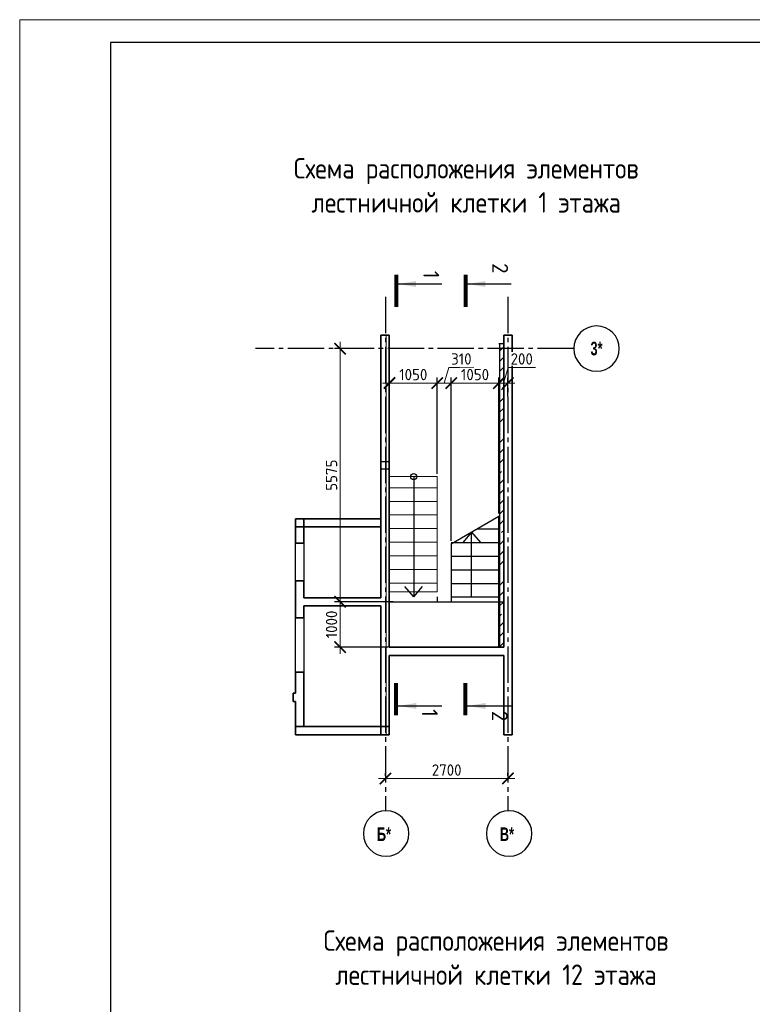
# Model space of a CAD drawing. Header units: millimetres. Extents: x 259029 to 2494469, y -731578 to -57567.
# Tile 56 of 253: x 316337 to 332476, y -592744 to -571056. Entities that reach past the tile are written whole.
import ezdxf
from ezdxf.enums import TextEntityAlignment as Align

# ---------------------------------------------------------------- set-up
doc = ezdxf.new("R2010")
doc.units = ezdxf.units.MM
for name, pattern in [('______5', [1100, 800, -100, 100, -100]), ('______9', [100, 0, -100]), ('Б-1.1 оси$0$Б-1.1 Оси$0$GOST2.303 5', [24, 20, -1.5, 1, -1.5])]:
    doc.linetypes.add(name, pattern=pattern)
doc.layers.get('Defpoints').update_dxf_attribs({"color": 140})
for name, color, linetype, lineweight in [('A_021_ПЕРЕГОРОДКА', 7, 'Continuous', 25), ('RAZMER', 100, 'Continuous', 15), ('Standard', 7, 'Continuous', 25), ('Общий01', 7, 'Continuous', 13), ('ОСИ', 151, 'Б-1.1 оси$0$Б-1.1 Оси$0$GOST2.303 5', 9), ('РАЗРЕЗЫ', 10, 'Continuous', 60), ('Символы 0.20', 1, 'Continuous', 20), ('Символы 0.20 @ 100', 1, 'Continuous', 20), ('Стена_ бетон не несущ.', 253, 'Continuous', 35), ('Стена_ бетон несущ.', 253, 'Continuous', 70), ('Текст', 41, 'Continuous', 30), ('ТОНКИЕ', 7, 'Continuous', 9)]:
    doc.layers.add(name, color=color, linetype=linetype, lineweight=lineweight)
doc.layers.add('ТОЛСТЫЕ_ОСНОВНЫЕ', color=6, linetype='Continuous')
doc.styles.add('Century Gothic', font='GOTHIC.TTF')
doc.styles.add('ГОСТ', font='GOST_Common.ttf')
doc.dimstyles.new('ГОСТ', dxfattribs={"dimscale": 0, "dimtxt": 2.5, "dimasz": 2.5, "dimexe": 1.25, "dimexo": 0.625, "dimtad": 1, "dimdec": 0, "dimtxsty": 'ГОСТ', "dimblk": 'ARCHTICK', "dimcen": 2.5, "dimdle": 1.5, "dimclrd": 256, "dimclre": 256, "dimclrt": 256, "dimadec": 0, "dimazin": 0, "dimtfac": 1, "dimtdec": 0, "dimtmove": 1, "dimatfit": 3, "dimfxl": 2, "dimtfill": 1, "dimlwd": 0, "dimarcsym": 0})

# ---------------------------------------------------------------- blocks, each defined once
blk = doc.blocks.new('*U27')
at = {"layer": 'ТОЛСТЫЕ_ОСНОВНЫЕ', "color": 6}
blk.add_lwpolyline([(20, 5), (886, 5), (886, 415), (20, 415)], close=True, dxfattribs=at)
at = {"layer": 'ТОНКИЕ'}
blk.add_lwpolyline([(0, 0), (891, 0), (891, 420), (0, 420)], close=True, dxfattribs=at)
blk = doc.blocks.new('*U29')
at = {"layer": 'Символы 0.20', "linetype": 'Continuous', "lineweight": 25}
for p, q in [((-5, 0.35), (-5, 10.05)), ((87.95, 0.35), (87.95, 10.05))]:
    blk.add_line(p, q, dxfattribs=at)
at = {"layer": 'Символы 0.20', "linetype": 'Continuous', "lineweight": 80}
for p, q in [((-7, 0), (0, 0)), ((89.95, 0), (82.95, 0))]:
    blk.add_line(p, q, dxfattribs=at)
at = {"layer": 'Символы 0.20', "linetype": 'Continuous', "lineweight": 25}
for points in [[(-5, 0.46), (-4.35, 4.36), (-5.65, 4.36)], [(87.95, 0.46), (87.29, 4.39), (88.61, 4.39)]]:
    blk.add_solid(points, dxfattribs=at)
at = {"layer": 'Символы 0.20', "style": 'ГОСТ'}
blk.add_attdef('1', text='', height=3.5, dxfattribs=at).set_placement((-6, 7.7), align=Align.MIDDLE_CENTER)
blk.add_attdef('2', text='', height=3.5, dxfattribs=at).set_placement((90.33, 7.38), align=Align.MIDDLE_RIGHT)
blk = doc.blocks.new('*U30')
at = {"layer": 'Символы 0.20', "linetype": 'Continuous', "lineweight": 25}
for p, q in [((-5, 0.35), (-5, 10.05)), ((87.95, 0.35), (87.95, 10.05))]:
    blk.add_line(p, q, dxfattribs=at)
at = {"layer": 'Символы 0.20', "linetype": 'Continuous', "lineweight": 80}
for p, q in [((-7, 0), (0, 0)), ((89.95, 0), (82.95, 0))]:
    blk.add_line(p, q, dxfattribs=at)
at = {"layer": 'Символы 0.20', "linetype": 'Continuous', "lineweight": 25}
for points in [[(-5, 0.46), (-4.35, 4.36), (-5.65, 4.36)], [(87.95, 0.46), (87.29, 4.39), (88.61, 4.39)]]:
    blk.add_solid(points, dxfattribs=at)
at = {"layer": 'Символы 0.20', "style": 'ГОСТ'}
blk.add_attdef('1', text='', height=3.5, dxfattribs=at).set_placement((-8.45, 7.61), align=Align.MIDDLE_CENTER)
blk.add_attdef('2', text='', height=3.5, dxfattribs=at).set_placement((91.31, 7.53), align=Align.MIDDLE_RIGHT)
blk = doc.blocks.new('ст')
at = {"layer": 'Стена_ бетон несущ.', "linetype": 'Continuous', "lineweight": 0}
h = blk.add_hatch(dxfattribs=at)
h.set_pattern_fill('ANSI35', scale=100, angle=45, style=0)
h.set_pattern_definition([(90, (-469193.17, -790135.4), (-635, -1e-11), []), (90, (-468875.67, -789817.9), (-635, -1e-11), [793.75, -158.75, 0, -158.75])])
h.paths.add_polyline_path([(307355, -532051), (307355, -540851), (307535, -540851), (307535, -533991), (307535, -533991), (307535, -533801), (307535, -533801), (307535, -532051)])
at = {"layer": 'A_021_ПЕРЕГОРОДКА', "color": 7, "linetype": 'Continuous', "lineweight": 25}
for p, q in [((309235, -536631), (309235, -537461)), ((309415, -537461), (309415, -536631)), ((309235, -538271), (309235, -539471)), ((309415, -539471), (309415, -538271))]:
    blk.add_line(p, q, dxfattribs=at)
at = {"layer": 'Standard', "color": 191, "linetype": 'Continuous', "lineweight": 25}
for p, q in [((307535, -533991), (307535, -533801)), ((307535, -533801), (307535, -533801)), ((307535, -533801), (307535, -533991)), ((307535, -533991), (307535, -533991))]:
    blk.add_line(p, q, dxfattribs=at)
at = {"layer": 'Standard', "color": 7, "linetype": 'Continuous', "lineweight": 35}
for p, q in [((309415, -536091), (309235, -536091)), ((309235, -536091), (309235, -536271)), ((309415, -536271), (309415, -536091)), ((309235, -536271), (309415, -536271)), ((307535, -540671), (307355, -540671)), ((307355, -540671), (307355, -540851)), ((307535, -540851), (307535, -540671)), ((309415, -540671), (309235, -540671)), ((309415, -540851), (309415, -540671)), ((307355, -540851), (307535, -540851)), ((309235, -540851), (309415, -540851))]:
    blk.add_line(p, q, dxfattribs=at)
at = {"layer": 'Стена_ бетон не несущ.', "color": 45, "linetype": 'Continuous', "lineweight": 35}
for p, q in [((307355, -539621), (307355, -539501)), ((307355, -540341), (307355, -540221))]:
    blk.add_line(p, q, dxfattribs=at)
at = {"layer": 'Стена_ бетон не несущ.', "color": 191, "linetype": 'Continuous', "lineweight": 35}
for p, q in [((309465, -539931), (309415, -539931)), ((309465, -539931), (309465, -539987)), ((309465, -539987), (309465, -540121)), ((309415, -540121), (309465, -540121))]:
    blk.add_line(p, q, dxfattribs=at)
at = {"layer": 'Стена_ бетон не несущ.', "color": 180, "linetype": '______9', "lineweight": 25}
blk.add_line((309465, -539931), (309465, -539987), dxfattribs=at)
at = {"layer": 'Стена_ бетон несущ.', "color": 7, "linetype": 'Continuous', "lineweight": 35}
for p, q in [((304645, -532051), (304645, -540851)), ((304825, -532051), (304645, -532051)), ((304825, -538921), (304825, -532051)), ((307355, -532051), (307355, -538921)), ((307535, -532051), (307355, -532051)), ((307535, -534057), (307535, -532051)), ((307535, -536091), (307535, -533991)), ((309235, -536091), (307535, -536091)), ((309415, -536091), (309235, -536091)), ((309415, -536631), (309415, -536091)), ((307535, -536271), (309235, -536271)), ((307535, -537831), (307535, -536271)), ((309235, -536271), (309235, -536631)), ((309415, -536631), (309235, -536631)), ((309235, -537461), (309415, -537461)), ((309235, -537461), (309235, -537831)), ((309415, -538271), (309415, -537461)), ((304645, -537791), (304645, -538841)), ((309235, -537831), (307535, -537831)), ((307535, -538011), (309235, -538011)), ((307535, -540671), (307535, -538011)), ((309235, -538011), (309235, -538271)), ((309415, -538271), (309235, -538271)), ((304645, -538921), (304645, -540661)), ((307355, -538921), (304825, -538921)), ((304825, -539101), (307355, -539101)), ((304825, -540851), (304825, -539101)), ((304825, -539501), (304825, -539101)), ((307355, -539101), (307355, -540851)), ((309235, -539471), (309415, -539471)), ((309235, -539471), (309235, -540671)), ((309415, -539931), (309415, -539471)), ((304825, -540221), (304825, -539621)), ((309415, -540671), (309415, -540121)), ((309235, -540671), (307535, -540671)), ((309415, -540851), (309415, -540671)), ((304645, -540851), (304825, -540851)), ((307355, -540851), (307535, -540851)), ((307535, -540851), (309415, -540851))]:
    blk.add_line(p, q, dxfattribs=at)
at = {"layer": 'Стена_ бетон несущ.', "color": 9, "linetype": 'Continuous', "lineweight": 25}
for p, q in [((304825, -532051), (304825, -532301)), ((307355, -532301), (307355, -532051)), ((307535, -532051), (307535, -532301)), ((304645, -532701), (304645, -532301))]:
    blk.add_line(p, q, dxfattribs=at)
blk = doc.blocks.new('_ArchTick')
at = {"color": 0, "linetype": 'ByBlock', "const_width": 0.15}
blk.add_lwpolyline([(-0.5, -0.5), (0.5, 0.5)], dxfattribs=at)
blk = doc.blocks.new('*D395')
at = {"layer": 'Defpoints', "color": 0, "lineweight": -2, "transparency": 16777216}
for p in [(324393, -587771), (324393, -587771), (327093, -587771)]:
    blk.add_point(p, dxfattribs=at)
at = {"layer": 'RAZMER', "lineweight": -2, "transparency": 16777216}
for p, q in [((324393, -587709), (324393, -587646)), ((327093, -587709), (327093, -587646))]:
    blk.add_line(p, q, dxfattribs=at)
at = {"layer": 'RAZMER', "lineweight": 0, "transparency": 16777216}
blk.add_line((327243, -587771), (324243, -587771), dxfattribs=at)
at = {"layer": 'RAZMER', "lineweight": 0, "transparency": 16777216, "xscale": 250, "yscale": 250, "zscale": 250, "rotation": 180}
blk.add_blockref('_ArchTick', (324393, -587771), dxfattribs=at)
at = {"layer": 'RAZMER', "lineweight": 0, "transparency": 16777216, "xscale": 250, "yscale": 250, "zscale": 250}
blk.add_blockref('_ArchTick', (327093, -587771), dxfattribs=at)
at = {"layer": 'RAZMER', "transparency": 16777216, "insert": (325743, -587584), "char_height": 250, "width": 583.33, "attachment_point": 5, "style": 'ГОСТ', "bg_fill": 3, "box_fill_scale": 1.1, "bg_fill_color": 256, "bg_fill_true_color": 13158600, "bg_fill_transparency": 0}
blk.add_mtext('2700', dxfattribs=at)
blk = doc.blocks.new('NSY101')
at = {"color": 0, "linetype": 'ByBlock', "lineweight": -2}
blk.add_circle((0, 0), 50, dxfattribs=at)
blk = doc.blocks.new('*D413')
at = {"layer": 'Defpoints', "color": 0, "lineweight": -2, "transparency": 16777216}
for p in [(325534, -579060), (324483, -581121), (325534, -581121)]:
    blk.add_point(p, dxfattribs=at)
at = {"layer": 'РАЗРЕЗЫ', "lineweight": 0, "transparency": 16777216}
blk.add_line((324333, -579060), (325684, -579060), dxfattribs=at)
at = {"layer": 'РАЗРЕЗЫ', "lineweight": -2, "transparency": 16777216}
for p, q in [((324483, -581058), (324483, -578935)), ((325534, -581058), (325534, -578935))]:
    blk.add_line(p, q, dxfattribs=at)
at = {"layer": 'РАЗРЕЗЫ', "lineweight": 0, "transparency": 16777216, "xscale": 250, "yscale": 250, "zscale": 250, "rotation": 180}
blk.add_blockref('_ArchTick', (324483, -579060), dxfattribs=at)
at = {"layer": 'РАЗРЕЗЫ', "lineweight": 0, "transparency": 16777216, "xscale": 250, "yscale": 250, "zscale": 250}
blk.add_blockref('_ArchTick', (325534, -579060), dxfattribs=at)
at = {"layer": 'РАЗРЕЗЫ', "lineweight": -2, "transparency": 16777216, "insert": (325008, -578873), "char_height": 250, "attachment_point": 5, "style": 'ГОСТ', "bg_fill": 3, "box_fill_scale": 1.1, "bg_fill_color": 256, "bg_fill_true_color": 13158600, "bg_fill_transparency": 0}
blk.add_mtext('1050', dxfattribs=at)
blk = doc.blocks.new('*D414')
at = {"layer": 'Defpoints', "color": 0, "lineweight": -2, "transparency": 16777216}
for p in [(325843, -579060), (325534, -581121), (325843, -582601)]:
    blk.add_point(p, dxfattribs=at)
at = {"layer": 'РАЗРЕЗЫ', "lineweight": 0, "transparency": 16777216}
for p, q in [((325688, -579060), (325792, -578717)), ((325792, -578717), (326342, -578717)), ((325384, -579060), (325993, -579060))]:
    blk.add_line(p, q, dxfattribs=at)
at = {"layer": 'РАЗРЕЗЫ', "lineweight": -2, "transparency": 16777216}
for p, q in [((325534, -581058), (325534, -578935)), ((325843, -582538), (325843, -578935))]:
    blk.add_line(p, q, dxfattribs=at)
at = {"layer": 'РАЗРЕЗЫ', "lineweight": 0, "transparency": 16777216, "xscale": 250, "yscale": 250, "zscale": 250, "rotation": 180}
blk.add_blockref('_ArchTick', (325534, -579060), dxfattribs=at)
at = {"layer": 'РАЗРЕЗЫ', "lineweight": 0, "transparency": 16777216, "xscale": 250, "yscale": 250, "zscale": 250}
blk.add_blockref('_ArchTick', (325843, -579060), dxfattribs=at)
at = {"layer": 'РАЗРЕЗЫ', "lineweight": -2, "transparency": 16777216, "insert": (326067, -578529), "char_height": 250, "attachment_point": 5, "style": 'ГОСТ', "bg_fill": 3, "box_fill_scale": 1.1, "bg_fill_color": 256, "bg_fill_true_color": 13158600, "bg_fill_transparency": 0}
blk.add_mtext('310', dxfattribs=at)
blk = doc.blocks.new('*D415')
at = {"layer": 'Defpoints', "color": 0, "lineweight": -2, "transparency": 16777216}
for p in [(326894, -579060), (326894, -581993), (325843, -582601)]:
    blk.add_point(p, dxfattribs=at)
at = {"layer": 'РАЗРЕЗЫ', "lineweight": 0, "transparency": 16777216}
blk.add_line((325693, -579060), (327044, -579060), dxfattribs=at)
at = {"layer": 'РАЗРЕЗЫ', "lineweight": -2, "transparency": 16777216}
for p, q in [((325843, -582538), (325843, -578935)), ((326894, -581931), (326894, -578935))]:
    blk.add_line(p, q, dxfattribs=at)
at = {"layer": 'РАЗРЕЗЫ', "lineweight": 0, "transparency": 16777216, "xscale": 250, "yscale": 250, "zscale": 250, "rotation": 180}
blk.add_blockref('_ArchTick', (325843, -579060), dxfattribs=at)
at = {"layer": 'РАЗРЕЗЫ', "lineweight": 0, "transparency": 16777216, "xscale": 250, "yscale": 250, "zscale": 250}
blk.add_blockref('_ArchTick', (326894, -579060), dxfattribs=at)
at = {"layer": 'РАЗРЕЗЫ', "lineweight": -2, "transparency": 16777216, "insert": (326368, -578873), "char_height": 250, "attachment_point": 5, "style": 'ГОСТ', "bg_fill": 3, "box_fill_scale": 1.1, "bg_fill_color": 256, "bg_fill_true_color": 13158600, "bg_fill_transparency": 0}
blk.add_mtext('1050', dxfattribs=at)
blk = doc.blocks.new('*D416')
at = {"layer": 'Defpoints', "color": 0, "lineweight": -2, "transparency": 16777216}
for p in [(327093, -579060), (327093, -579417), (326894, -581993)]:
    blk.add_point(p, dxfattribs=at)
at = {"layer": 'РАЗРЕЗЫ', "lineweight": 0, "transparency": 16777216}
for p, q in [((326993, -579060), (327097, -578717)), ((327097, -578717), (327697, -578717)), ((326744, -579060), (327243, -579060))]:
    blk.add_line(p, q, dxfattribs=at)
at = {"layer": 'РАЗРЕЗЫ', "lineweight": -2, "transparency": 16777216}
for p, q in [((326894, -581931), (326894, -578935)), ((327093, -579354), (327093, -578935))]:
    blk.add_line(p, q, dxfattribs=at)
at = {"layer": 'РАЗРЕЗЫ', "lineweight": 0, "transparency": 16777216, "xscale": 250, "yscale": 250, "zscale": 250, "rotation": 180}
blk.add_blockref('_ArchTick', (326894, -579060), dxfattribs=at)
at = {"layer": 'РАЗРЕЗЫ', "lineweight": 0, "transparency": 16777216, "xscale": 250, "yscale": 250, "zscale": 250}
blk.add_blockref('_ArchTick', (327093, -579060), dxfattribs=at)
at = {"layer": 'РАЗРЕЗЫ', "lineweight": -2, "transparency": 16777216, "insert": (327397, -578529), "char_height": 250, "attachment_point": 5, "style": 'ГОСТ', "bg_fill": 3, "box_fill_scale": 1.1, "bg_fill_color": 256, "bg_fill_true_color": 13158600, "bg_fill_transparency": 0}
blk.add_mtext('200', dxfattribs=at)
blk = doc.blocks.new('*D417')
at = {"layer": 'Defpoints', "color": 0, "lineweight": -2, "transparency": 16777216}
for p in [(323837, -578302), (323395, -583877), (324393, -583877)]:
    blk.add_point(p, dxfattribs=at)
at = {"layer": 'РАЗРЕЗЫ', "lineweight": 0, "transparency": 16777216}
blk.add_line((323395, -578152), (323395, -584027), dxfattribs=at)
at = {"layer": 'РАЗРЕЗЫ', "lineweight": -2, "transparency": 16777216}
for p, q in [((323775, -578302), (323270, -578302)), ((324331, -583877), (323270, -583877))]:
    blk.add_line(p, q, dxfattribs=at)
at = {"layer": 'РАЗРЕЗЫ', "lineweight": 0, "transparency": 16777216, "xscale": 250, "yscale": 250, "zscale": 250}
for p, rotation in [((323395, -578302), 90), ((323395, -583877), 270)]:
    blk.add_blockref('_ArchTick', p, dxfattribs=dict(at, rotation=rotation))
at = {"layer": 'РАЗРЕЗЫ', "lineweight": -2, "transparency": 16777216, "insert": (323207, -581090), "char_height": 250, "attachment_point": 5, "rotation": 90, "style": 'ГОСТ', "bg_fill": 3, "box_fill_scale": 1.1, "bg_fill_color": 256, "bg_fill_true_color": 13158600, "bg_fill_transparency": 0}
blk.add_mtext('5575', dxfattribs=at)
blk = doc.blocks.new('*D418')
at = {"layer": 'Defpoints', "color": 0, "lineweight": -2, "transparency": 16777216}
for p in [(324626, -583877), (323395, -584877), (324520, -584877)]:
    blk.add_point(p, dxfattribs=at)
at = {"layer": 'РАЗРЕЗЫ', "lineweight": 0, "transparency": 16777216}
blk.add_line((323395, -583727), (323395, -585027), dxfattribs=at)
at = {"layer": 'РАЗРЕЗЫ', "lineweight": -2, "transparency": 16777216}
for p, q in [((324564, -583877), (323270, -583877)), ((324458, -584877), (323270, -584877))]:
    blk.add_line(p, q, dxfattribs=at)
at = {"layer": 'РАЗРЕЗЫ', "lineweight": 0, "transparency": 16777216, "xscale": 250, "yscale": 250, "zscale": 250}
for p, rotation in [((323395, -583877), 90), ((323395, -584877), 270)]:
    blk.add_blockref('_ArchTick', p, dxfattribs=dict(at, rotation=rotation))
at = {"layer": 'РАЗРЕЗЫ', "lineweight": -2, "transparency": 16777216, "insert": (323207, -584377), "char_height": 250, "attachment_point": 5, "rotation": 90, "style": 'ГОСТ', "bg_fill": 3, "box_fill_scale": 1.1, "bg_fill_color": 256, "bg_fill_true_color": 13158600, "bg_fill_transparency": 0}
blk.add_mtext('1000', dxfattribs=at)
blk = doc.blocks.new('лм')
at = {"layer": 'RAZMER', "color": 0}
for p, q in [((644816, -427025), (644816, -425975)), ((645116, -427025), (645116, -425975)), ((645416, -427025), (645416, -425975)), ((645716, -427025), (645716, -425975)), ((646016, -427025), (646016, -425975)), ((646316, -427025), (646316, -425975)), ((646616, -427025), (646616, -425975)), ((646916, -427025), (646916, -425975))]:
    blk.add_line(p, q, dxfattribs=at)
blk.add_lwpolyline([(644571, -425975), (647107, -425975), (647107, -427025), (644571, -427025)], close=True, dxfattribs=at)

msp = doc.modelspace()

# ---------------------------------------------------------------- hatches: boundary and pattern name
at = {"layer": 'Общий01', "linetype": 'Continuous', "lineweight": 13}
h = msp.add_hatch(dxfattribs=at)
h.set_pattern_fill('ANSI35', scale=50, style=0)
h.set_pattern_definition([(45, (154360.15, -602504.7), (-224.5064, 224.5064), []), (45, (154584.65, -602504.7), (-224.5064, 224.5064), [396.875, -79.375, 0, -79.375])])
h.paths.add_polyline_path([(326913.2, -578197.8), (326913.2, -584877.8), (326993.2, -584877.8), (326993.2, -578197.8)], flags=0)

# ---------------------------------------------------------------- linework, layer by layer
at = {"layer": 'Standard', "color": 7, "linetype": 'Continuous', "lineweight": 25}
for p, q in [((324293.2, -580957.4), (324293.2, -580787.4)), ((324293.2, -580787.4), (324473.2, -580787.4)), ((324473.2, -580787.4), (324473.2, -580957.4)), ((324473.2, -580957.4), (324293.2, -580957.4)), ((327183, -583367.4), (327183, -583287.4)), ((327183, -583287.4), (327183.2, -583287.4)), ((327183, -583367.4), (327183, -583287.4)), ((327183, -583287.4), (327183.2, -583287.4)), ((327183.2, -583367.4), (327183, -583367.4)), ((327183.2, -583367.4), (327183, -583367.4)), ((327183.2, -583287.4), (327183.2, -583367.4)), ((327183.2, -583287.4), (327183.2, -583367.4))]:
    msp.add_line(p, q, dxfattribs=at)
at = {"layer": 'Общий01', "color": 7, "linetype": 'Continuous', "lineweight": 25}
for p, q in [((326913.2, -584877.8), (326913.2, -578197.8)), ((326893.2, -584877.8), (326893.2, -581988.2)), ((325017, -583772.1), (324821, -583538.5)), ((325017, -583772.1), (325213, -583538.5))]:
    msp.add_line(p, q, dxfattribs=at)
at = {"layer": 'ОСИ', "color": 16, "linetype": '______5', "lineweight": 25}
for p, q in [((324393.2, -577161.7), (324393.2, -588483.9)), ((327093.2, -577161.7), (327093.2, -588483.9)), ((328544.5, -578301.4), (321530.8, -578301.4))]:
    msp.add_line(p, q, dxfattribs=at)
at = {"layer": 'РАЗРЕЗЫ', "color": 2, "lineweight": -2}
for p, q in [((325843.2, -582872.1), (326903.6, -582872.1)), ((325843.2, -583172.1), (326903.6, -583172.1)), ((325843.2, -583472.1), (326903.6, -583472.1)), ((325533.6, -583772.1), (325533.6, -583877.4)), ((325843.2, -583772.1), (326903.6, -583772.1)), ((325843.2, -583772.1), (325843.2, -583877.4))]:
    msp.add_line(p, q, dxfattribs=at)
at = {"layer": 'Стена_ бетон несущ.', "color": 9, "linetype": 'Continuous', "lineweight": 25}
msp.add_line((326993.2, -578197.8), (326893.2, -578197.8), dxfattribs=at)
at = {"layer": 'Стена_ бетон несущ.', "color": 7, "linetype": 'Continuous', "lineweight": 35}
for p, q in [((324473.2, -580787.4), (324473.2, -580957.4)), ((324293.2, -583617.4), (324293.2, -580957.4)), ((327183.2, -583267.4), (327183.2, -583287.4)), ((327183.2, -583367.4), (327183.2, -583707.4)), ((327183.2, -583367.4), (327183.2, -583707.4)), ((326893.2, -584877.8), (326993.2, -584877.8))]:
    msp.add_line(p, q, dxfattribs=at)

# ---------------------------------------------------------------- block references
at = {"xscale": 100, "yscale": 100, "zscale": 100}
msp.add_blockref('*U27', (316337.4, -613056), dxfattribs=at)
at = {"layer": 'ОСИ', "color": 16, "linetype": 'Continuous', "lineweight": 25, "xscale": -10, "yscale": 10, "zscale": 10}
msp.add_blockref('NSY101', (329044.5, -578301.4), dxfattribs=at)
at = {"layer": 'ОСИ', "color": 16, "linetype": 'Continuous', "lineweight": 25, "xscale": -10, "yscale": 10, "zscale": 10, "rotation": 314.9999999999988}
for p in [(324409.8, -588983.3), (327119.2, -588983.3)]:
    msp.add_blockref('NSY101', p, dxfattribs=at)
at = {"layer": 'РАЗРЕЗЫ', "color": 2, "lineweight": -2, "xscale": -1}
msp.add_blockref('ст', (631828.4, -45956.8), dxfattribs=at)
at = {"layer": 'Символы 0.20 @ 100', "xscale": 100, "yscale": 100, "zscale": 100, "rotation": 270}
for name, p, values in [('*U30', (326160.6, -577377.7, 330), {'1': '2', '2': '2'}), ('*U29', (324634.1, -577377.7, 330), {'1': '1 ', '2': '1'})]:
    msp.add_blockref(name, p, dxfattribs=at).add_auto_attribs(values)

# ---------------------------------------------------------------- texts
at = {"layer": 'ОСИ', "color": 16, "linetype": 'Continuous', "lineweight": 25, "char_height": 300, "attachment_point": 5, "style": 'Century Gothic'}
for s, insert, width in [('{\\fCentury Gothic|i0|b1;\\H300.000000;\\W0.700000;\\C16;3*}\\P', (329044.5, -578301.4), 525), ('{\\fCentury Gothic|i0|b1;\\H300.000000;\\W0.700000;\\C16;Б*}\\P', (324361.5, -588997.4), 530), ('{\\fCentury Gothic|b1|i0|c204|p34;\\W0.7;В*}', (327070.9, -588997.4), 600)]:
    msp.add_mtext(s, dxfattribs=dict(at, insert=insert, width=width))
at = {"layer": 'Текст', "ltscale": 6, "char_height": 450, "width": 9466.585, "attachment_point": 2, "style": 'ГОСТ'}
for s, insert in [('{\\W0.9;Схема расположения элементов лестничной клетки 1 этажа}', (326173.6, -574105)), ('{\\W0.9;Схема расположения элементов лестничной клетки 12 этажа}', (326830.6, -591116.3))]:
    msp.add_mtext(s, dxfattribs=dict(at, insert=insert))

# ---------------------------------------------------------------- next in the draw order: dimensions: what is measured, and where the dimension line sits
at = {"layer": 'RAZMER', "color": 0}
dim = msp.add_linear_dim(base=(324393.2, -587771), p1=(327093.2, -587771), p2=(324393.2, -587771), angle=180, dimstyle='ГОСТ', override={"dimscale": 100, "dimtix": 0, "dimtofl": 1, "dimtmove": 1, "dimatfit": 3}, dxfattribs=at)
dim.commit()
dim.dimension.update_dxf_attribs({"geometry": '*D395', "text_midpoint": (325743.2, -587583.5)})
at = {"layer": 'РАЗРЕЗЫ', "color": 0, "lineweight": -2}
dim = msp.add_linear_dim(base=(325533.6, -579060.5), p1=(324483.2, -581120.9), p2=(325533.6, -581120.9), angle=180, dimstyle='ГОСТ', override={"dimscale": 100, "dimtix": 0, "dimtofl": 1, "dimtmove": 1, "dimatfit": 3}, dxfattribs=at)
dim.commit()
dim.dimension.update_dxf_attribs({"geometry": '*D413', "text_midpoint": (325008.4, -578873)})

# ---------------------------------------------------------------- next in the draw order: linework, layer by layer
at = {"layer": 'Общий01', "color": 7, "linetype": 'Continuous', "lineweight": 25}
msp.add_line((325017, -581120.9), (325017, -583772.1), dxfattribs=at)
msp.add_circle((325017, -581120.9), 70, dxfattribs=at)

# ---------------------------------------------------------------- next in the draw order: dimensions: what is measured, and where the dimension line sits
at = {"layer": 'РАЗРЕЗЫ', "color": 0, "lineweight": -2}
for base, p1, p2, angle, picture, middle in [((323394.8, -583877.4), (323837.3, -578302.4), (324393.2, -583877.4), 90, '*D417', (323207.3, -581089.9)), ((325843.2, -579060.5), (325533.6, -581120.9), (325843.2, -582600.7), 180, '*D414', (325854, -578529.2))]:
    dim = msp.add_linear_dim(base=base, p1=p1, p2=p2, angle=angle, dimstyle='ГОСТ', override={"dimscale": 100, "dimtix": 0, "dimtofl": 1, "dimtmove": 1, "dimatfit": 3}, dxfattribs=at)
    dim.commit()
    dim.dimension.update_dxf_attribs({"geometry": picture, "text_midpoint": middle})

# ---------------------------------------------------------------- next in the draw order: linework, layer by layer
at = {"layer": 'Standard', "color": 7, "linetype": 'Continuous', "lineweight": 25}
msp.add_line((324473.2, -580797.4), (324473.2, -580977.4), dxfattribs=at)

# ---------------------------------------------------------------- next in the draw order: dimensions: what is measured, and where the dimension line sits
at = {"layer": 'РАЗРЕЗЫ', "color": 0, "lineweight": -2}
for base, p1, p2, angle, picture, middle in [((326893.6, -579060.5), (325843.2, -582600.7), (326893.6, -581993.3), 180, '*D415', (326368.4, -578873)), ((323394.8, -584877.4), (324626.3, -583877.4), (324520.1, -584877.4), 90, '*D418', (323207.3, -584377.4))]:
    dim = msp.add_linear_dim(base=base, p1=p1, p2=p2, angle=angle, dimstyle='ГОСТ', override={"dimscale": 100, "dimtix": 0, "dimtofl": 1, "dimtmove": 1, "dimatfit": 3}, dxfattribs=at)
    dim.commit()
    dim.dimension.update_dxf_attribs({"geometry": picture, "text_midpoint": middle})

# ---------------------------------------------------------------- next in the draw order: linework, layer by layer
at = {"layer": 'Общий01', "color": 7, "linetype": 'Continuous', "lineweight": 25}
for p, q in [((326293.2, -582340.9), (326097.2, -582574.5)), ((326293.2, -583772.1), (326293.2, -582340.9)), ((326293.2, -582340.9), (326489.2, -582574.5))]:
    msp.add_line(p, q, dxfattribs=at)
at = {"layer": 'РАЗРЕЗЫ', "color": 2, "lineweight": -2}
for p, q in [((326412.4, -582272.1), (326903.6, -582272.1)), ((325843.2, -582572.1), (326903.6, -582572.1)), ((325843.2, -582600.7), (325843.2, -583772.1))]:
    msp.add_line(p, q, dxfattribs=at)
at = {"layer": 'РАЗРЕЗЫ', "color": 3, "lineweight": -2}
msp.add_lwpolyline([(324473.2, -583877.4), (327003.2, -583877.4)], dxfattribs=at)

# ---------------------------------------------------------------- next in the draw order: block references
at = {"layer": 'RAZMER', "color": 0, "xscale": -1, "rotation": 90}
msp.add_blockref('лм', (-101491.8, 63449.9), dxfattribs=at)

# ---------------------------------------------------------------- next in the draw order: dimensions: what is measured, and where the dimension line sits
at = {"layer": 'РАЗРЕЗЫ', "color": 0, "lineweight": -2}
dim = msp.add_linear_dim(base=(327093.2, -579060.5), p1=(326893.6, -581993.3), p2=(327093.2, -579416.9), angle=180, dimstyle='ГОСТ', override={"dimscale": 100, "dimtix": 0, "dimtofl": 1, "dimtmove": 1, "dimatfit": 3}, dxfattribs=at)
dim.commit()
dim.dimension.update_dxf_attribs({"geometry": '*D416', "text_midpoint": (327159, -578529.2)})

# ---------------------------------------------------------------- next in the draw order: linework, layer by layer
at = {"layer": 'Общий01', "color": 7, "linetype": 'Continuous', "lineweight": 25}
msp.add_line((325843.2, -582600.7), (326893.2, -581994.5), dxfattribs=at)

doc.saveas('drawing.dxf')
